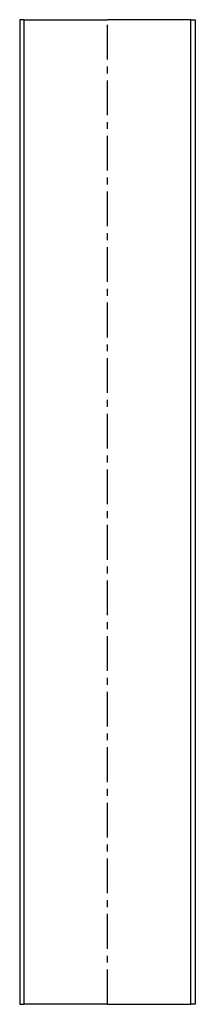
# Model space of a CAD drawing. Header units: millimetres. Extents: x -40 to 40, y 0 to 450.
import ezdxf

# ---------------------------------------------------------------- set-up
doc = ezdxf.new("R2010")
doc.units = ezdxf.units.MM
doc.header["$LTSCALE"] = 0.5
doc.header["$MEASUREMENT"] = 0
doc.linetypes.add('CENTER', pattern=[50.8, 31.75, -6.35, 6.35, -6.35])
doc.layers.get('0').update_dxf_attribs({"linetype": 'CONTINUOUS'})
doc.layers.add('Center', color=1, linetype='CENTER')

msp = doc.modelspace()

# ---------------------------------------------------------------- linework, layer by layer
for p, q in [((-40, 450), (-40, 0)), ((-38, 450), (-40, 450)), ((-38, 0), (-38, 450)), ((-38, 450), (0, 450)), ((38, 450), (0, 450)), ((38, 0), (38, 450)), ((38, 450), (40, 450)), ((40, 450), (40, 0)), ((-40, 0), (-38, 0)), ((0, 0), (-38, 0)), ((0, 0), (38, 0)), ((40, 0), (38, 0))]:
    msp.add_line(p, q)
at = {"layer": 'Center'}
msp.add_line((0, 0), (0, 450), dxfattribs=at)

doc.saveas('drawing.dxf')
